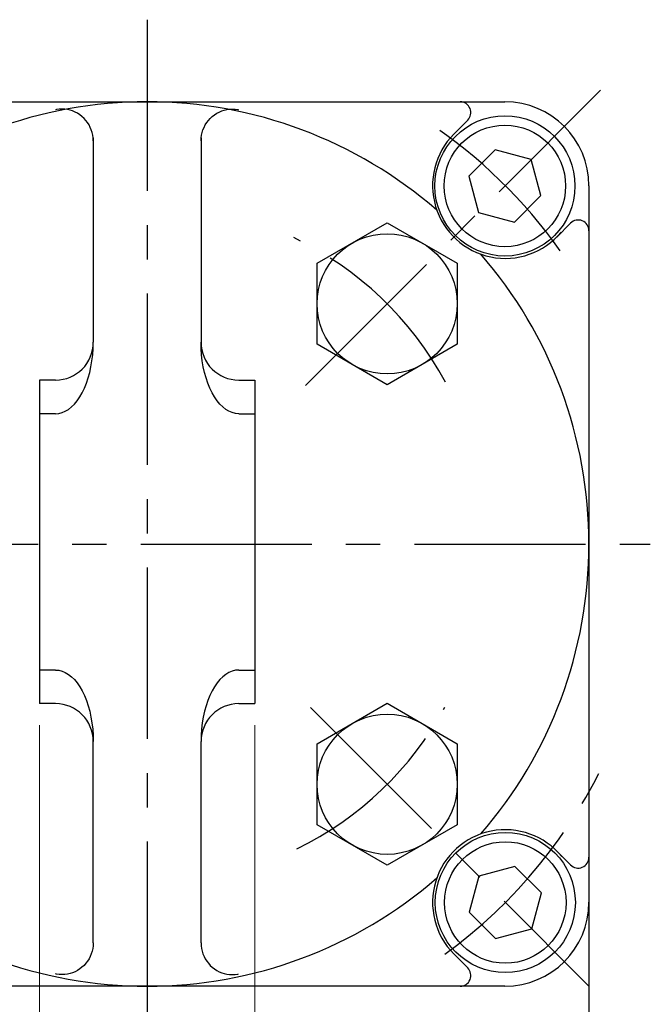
# Model space of a CAD drawing. Header units: millimetres. Extents: x -380 to 408, y -281 to 283.
# Tile 3 of 6: x -210 to -152, y -85 to 6. Entities that reach past the tile are written whole.
import ezdxf

# ---------------------------------------------------------------- set-up
doc = ezdxf.new("R2010")
doc.units = ezdxf.units.MM
doc.header["$LTSCALE"] = 0.5
doc.linetypes.add('CENTER', pattern=[50.8, 31.75, -6.35, 6.35, -6.35])
doc.styles.add('FdaStyle0', font='txt.shx', dxfattribs={"bigfont": 'bigfont'})
doc.dimstyles.new('DaDimRotatedStyle', dxfattribs={"dimtxt": 6, "dimasz": 6.000004, "dimexe": 2, "dimexo": 2, "dimgap": 2, "dimtad": 3, "dimdsep": 46, "dimtxsty": 'FdaStyle0', "dimblk1": 'OPEN30', "dimblk2": 'OPEN30', "dimsah": 1, "dimcen": 0.09, "dimclrd": 4, "dimclre": 4, "dimclrt": 4, "dimadec": 0, "dimazin": 2, "dimtfac": 1, "dimtdec": 4, "dimtmove": 0, "dimatfit": 0, "dimfxl": 1, "dimarcsym": 0})

# ---------------------------------------------------------------- blocks, each defined once
blk = doc.blocks.new('DC_GROUP_Φ63_3')
at = {"color": 4, "linetype": 'Continuous', "lineweight": 25}
for p, q in [((-206.702, -2.546), (-206.788, -2.563)), ((-206.453, -2.513), (-206.702, -2.546)), ((-206.202, -2.502), (-206.453, -2.513)), ((-205.951, -2.513), (-206.202, -2.502)), ((-205.701, -2.546), (-205.951, -2.513)), ((-205.455, -2.602), (-205.701, -2.546)), ((-205.215, -2.679), (-205.455, -2.602)), ((-204.982, -2.777), (-205.215, -2.679)), ((-204.758, -2.895), (-204.982, -2.777)), ((-204.545, -3.033), (-204.758, -2.895)), ((-204.344, -3.189), (-204.545, -3.033)), ((-204.157, -3.362), (-204.344, -3.189)), ((-203.985, -3.551), (-204.157, -3.362)), ((-203.831, -3.754), (-203.985, -3.551)), ((-203.694, -3.97), (-203.831, -3.754)), ((-203.576, -4.198), (-203.694, -3.97)), ((-203.478, -4.434), (-203.576, -4.198)), ((-203.4, -4.679), (-203.478, -4.434)), ((-203.344, -4.929), (-203.4, -4.679)), ((-203.309, -5.183), (-203.344, -4.929)), ((-203.296, -5.439), (-203.309, -5.183))]:
    blk.add_line(p, q, dxfattribs=at)
blk = doc.blocks.new('DC_GROUP_Φ63_4')
at = {"color": 4, "linetype": 'Continuous', "lineweight": 25}
for p, q in [((-203.344, -80.322), (-203.4, -80.572)), ((-203.309, -80.068), (-203.344, -80.322)), ((-203.296, -79.812), (-203.309, -80.068)), ((-203.576, -81.054), (-203.694, -81.281)), ((-203.478, -80.817), (-203.576, -81.054)), ((-203.4, -80.572), (-203.478, -80.817)), ((-204.344, -82.062), (-204.545, -82.218)), ((-204.157, -81.889), (-204.344, -82.062)), ((-203.985, -81.7), (-204.157, -81.889)), ((-203.831, -81.497), (-203.985, -81.7)), ((-203.694, -81.281), (-203.831, -81.497)), ((-206.702, -82.705), (-206.788, -82.688)), ((-206.453, -82.738), (-206.702, -82.705)), ((-206.202, -82.75), (-206.453, -82.738)), ((-205.951, -82.738), (-206.202, -82.75)), ((-205.701, -82.705), (-205.951, -82.738)), ((-205.455, -82.65), (-205.701, -82.705)), ((-205.215, -82.573), (-205.455, -82.65)), ((-204.982, -82.474), (-205.215, -82.573)), ((-204.758, -82.356), (-204.982, -82.474)), ((-204.545, -82.218), (-204.758, -82.356))]:
    blk.add_line(p, q, dxfattribs=at)
blk = doc.blocks.new('DC_GROUP_Φ63_5')
at = {"color": 4, "linetype": 'Continuous', "lineweight": 25}
for p, q in [((-203.311, -24.702), (-203.297, -24.126)), ((-203.417, -25.838), (-203.351, -25.274)), ((-203.351, -25.274), (-203.311, -24.702)), ((-203.625, -26.921), (-203.509, -26.388)), ((-203.509, -26.388), (-203.417, -25.838)), ((-203.766, -27.433), (-203.625, -26.921)), ((-204.116, -28.378), (-203.93, -27.92)), ((-203.93, -27.92), (-203.766, -27.433)), ((-204.79, -29.544), (-204.548, -29.193)), ((-204.548, -29.193), (-204.323, -28.803)), ((-204.323, -28.803), (-204.116, -28.378)), ((-205.6, -30.342), (-205.318, -30.121)), ((-205.318, -30.121), (-205.047, -29.855)), ((-205.047, -29.855), (-204.79, -29.544)), ((-206.797, -30.741), (-206.492, -30.716)), ((-206.492, -30.716), (-206.19, -30.64)), ((-206.19, -30.64), (-205.892, -30.515)), ((-205.892, -30.515), (-205.6, -30.342))]:
    blk.add_line(p, q, dxfattribs=at)
blk = doc.blocks.new('DC_GROUP_Φ63_6')
at = {"color": 4, "linetype": 'Continuous', "lineweight": 25}
for p, q in [((-206.797, -54.511), (-206.492, -54.536)), ((-206.492, -54.536), (-206.19, -54.611)), ((-206.19, -54.611), (-205.892, -54.736)), ((-205.892, -54.736), (-205.6, -54.909)), ((-205.6, -54.909), (-205.318, -55.13)), ((-205.318, -55.13), (-205.047, -55.397)), ((-205.047, -55.397), (-204.79, -55.707)), ((-204.79, -55.707), (-204.548, -56.058)), ((-204.548, -56.058), (-204.323, -56.448)), ((-204.323, -56.448), (-204.116, -56.874)), ((-204.116, -56.874), (-203.93, -57.331)), ((-203.93, -57.331), (-203.766, -57.818)), ((-203.766, -57.818), (-203.625, -58.33)), ((-203.625, -58.33), (-203.509, -58.863)), ((-203.509, -58.863), (-203.417, -59.414)), ((-203.417, -59.414), (-203.351, -59.977)), ((-203.351, -59.977), (-203.311, -60.549)), ((-203.311, -60.549), (-203.297, -61.126))]:
    blk.add_line(p, q, dxfattribs=at)
blk = doc.blocks.new('DC_GROUP_Φ63_7')
at = {"color": 4, "linetype": 'Continuous', "lineweight": 25}
for p, q in [((-206.702, -2.546), (-206.788, -2.563)), ((-206.453, -2.513), (-206.702, -2.546)), ((-206.202, -2.502), (-206.453, -2.513)), ((-205.951, -2.513), (-206.202, -2.502)), ((-205.701, -2.546), (-205.951, -2.513)), ((-205.455, -2.602), (-205.701, -2.546)), ((-205.215, -2.679), (-205.455, -2.602)), ((-204.982, -2.777), (-205.215, -2.679)), ((-204.758, -2.895), (-204.982, -2.777)), ((-204.545, -3.033), (-204.758, -2.895)), ((-204.344, -3.189), (-204.545, -3.033)), ((-204.157, -3.362), (-204.344, -3.189)), ((-203.985, -3.551), (-204.157, -3.362)), ((-203.831, -3.754), (-203.985, -3.551)), ((-203.694, -3.97), (-203.831, -3.754)), ((-203.576, -4.198), (-203.694, -3.97)), ((-203.478, -4.434), (-203.576, -4.198)), ((-203.4, -4.679), (-203.478, -4.434)), ((-203.344, -4.929), (-203.4, -4.679)), ((-203.309, -5.183), (-203.344, -4.929)), ((-203.296, -5.439), (-203.309, -5.183))]:
    blk.add_line(p, q, dxfattribs=at)
blk = doc.blocks.new('DC_GROUP_Φ63_8')
at = {"color": 4, "linetype": 'Continuous', "lineweight": 25}
for p, q in [((-203.344, -80.322), (-203.4, -80.572)), ((-203.309, -80.068), (-203.344, -80.322)), ((-203.296, -79.812), (-203.309, -80.068)), ((-203.576, -81.054), (-203.694, -81.281)), ((-203.478, -80.817), (-203.576, -81.054)), ((-203.4, -80.572), (-203.478, -80.817)), ((-204.344, -82.062), (-204.545, -82.218)), ((-204.157, -81.889), (-204.344, -82.062)), ((-203.985, -81.7), (-204.157, -81.889)), ((-203.831, -81.497), (-203.985, -81.7)), ((-203.694, -81.281), (-203.831, -81.497)), ((-206.702, -82.705), (-206.788, -82.688)), ((-206.453, -82.738), (-206.702, -82.705)), ((-206.202, -82.75), (-206.453, -82.738)), ((-205.951, -82.738), (-206.202, -82.75)), ((-205.701, -82.705), (-205.951, -82.738)), ((-205.455, -82.65), (-205.701, -82.705)), ((-205.215, -82.573), (-205.455, -82.65)), ((-204.982, -82.474), (-205.215, -82.573)), ((-204.758, -82.356), (-204.982, -82.474)), ((-204.545, -82.218), (-204.758, -82.356))]:
    blk.add_line(p, q, dxfattribs=at)
blk = doc.blocks.new('DC_GROUP_Φ63_9')
at = {"color": 4, "linetype": 'Continuous', "lineweight": 25}
for p, q in [((-191.613, -2.777), (-191.38, -2.679)), ((-191.38, -2.679), (-191.14, -2.602)), ((-191.14, -2.602), (-190.894, -2.546)), ((-190.894, -2.546), (-190.644, -2.513)), ((-190.644, -2.513), (-190.393, -2.502)), ((-190.393, -2.502), (-190.142, -2.513)), ((-190.142, -2.513), (-189.893, -2.546)), ((-189.893, -2.546), (-189.807, -2.563)), ((-192.764, -3.754), (-192.609, -3.551)), ((-192.609, -3.551), (-192.438, -3.362)), ((-192.438, -3.362), (-192.251, -3.189)), ((-192.251, -3.189), (-192.05, -3.033)), ((-192.05, -3.033), (-191.837, -2.895)), ((-191.837, -2.895), (-191.613, -2.777)), ((-193.195, -4.679), (-193.117, -4.434)), ((-193.117, -4.434), (-193.019, -4.198)), ((-193.019, -4.198), (-192.901, -3.97)), ((-192.901, -3.97), (-192.764, -3.754)), ((-193.299, -5.439), (-193.286, -5.183)), ((-193.286, -5.183), (-193.251, -4.929)), ((-193.251, -4.929), (-193.195, -4.679))]:
    blk.add_line(p, q, dxfattribs=at)
blk = doc.blocks.new('DC_GROUP_Φ63_10')
at = {"color": 4, "linetype": 'Continuous', "lineweight": 25}
for p, q in [((-193.299, -79.812), (-193.286, -80.068)), ((-193.286, -80.068), (-193.251, -80.322)), ((-193.251, -80.322), (-193.195, -80.572)), ((-193.195, -80.572), (-193.117, -80.817)), ((-193.117, -80.817), (-193.019, -81.054)), ((-193.019, -81.054), (-192.901, -81.281)), ((-192.901, -81.281), (-192.764, -81.497)), ((-192.764, -81.497), (-192.609, -81.7)), ((-192.609, -81.7), (-192.438, -81.889)), ((-192.438, -81.889), (-192.251, -82.062)), ((-192.251, -82.062), (-192.05, -82.218)), ((-192.05, -82.218), (-191.837, -82.356)), ((-191.837, -82.356), (-191.613, -82.474)), ((-191.613, -82.474), (-191.38, -82.573)), ((-191.38, -82.573), (-191.14, -82.65)), ((-191.14, -82.65), (-190.894, -82.705)), ((-190.894, -82.705), (-190.644, -82.738)), ((-190.644, -82.738), (-190.393, -82.75)), ((-190.393, -82.75), (-190.142, -82.738)), ((-190.142, -82.738), (-189.893, -82.705)), ((-189.893, -82.705), (-189.807, -82.688))]:
    blk.add_line(p, q, dxfattribs=at)
blk = doc.blocks.new('DC_GROUP_Φ63_11')
at = {"color": 4, "linetype": 'Continuous', "lineweight": 25}
for p, q in [((-193.284, -24.702), (-193.297, -24.126)), ((-193.244, -25.274), (-193.284, -24.702)), ((-193.178, -25.838), (-193.244, -25.274)), ((-193.086, -26.388), (-193.178, -25.838)), ((-192.97, -26.921), (-193.086, -26.388)), ((-192.829, -27.433), (-192.97, -26.921)), ((-192.664, -27.92), (-192.829, -27.433)), ((-192.479, -28.378), (-192.664, -27.92)), ((-192.272, -28.803), (-192.479, -28.378)), ((-192.047, -29.193), (-192.272, -28.803)), ((-191.805, -29.544), (-192.047, -29.193)), ((-191.547, -29.855), (-191.805, -29.544)), ((-191.277, -30.121), (-191.547, -29.855)), ((-190.995, -30.342), (-191.277, -30.121)), ((-190.703, -30.515), (-190.995, -30.342)), ((-190.405, -30.64), (-190.703, -30.515)), ((-190.102, -30.716), (-190.405, -30.64)), ((-189.797, -30.741), (-190.102, -30.716))]:
    blk.add_line(p, q, dxfattribs=at)
blk = doc.blocks.new('DC_GROUP_Φ63_12')
at = {"color": 4, "linetype": 'Continuous', "lineweight": 25}
for p, q in [((-190.703, -54.736), (-190.995, -54.909)), ((-190.405, -54.611), (-190.703, -54.736)), ((-190.102, -54.536), (-190.405, -54.611)), ((-189.797, -54.511), (-190.102, -54.536)), ((-191.547, -55.397), (-191.805, -55.707)), ((-191.277, -55.13), (-191.547, -55.397)), ((-190.995, -54.909), (-191.277, -55.13)), ((-192.272, -56.448), (-192.479, -56.874)), ((-192.047, -56.058), (-192.272, -56.448)), ((-191.805, -55.707), (-192.047, -56.058)), ((-192.664, -57.331), (-192.829, -57.818)), ((-192.479, -56.874), (-192.664, -57.331)), ((-192.97, -58.33), (-193.086, -58.863)), ((-192.829, -57.818), (-192.97, -58.33)), ((-193.086, -58.863), (-193.178, -59.414)), ((-193.244, -59.977), (-193.284, -60.549)), ((-193.178, -59.414), (-193.244, -59.977)), ((-193.284, -60.549), (-193.297, -61.126))]:
    blk.add_line(p, q, dxfattribs=at)
blk = doc.blocks.new('DC_GROUP_Φ63_13')
at = {"color": 4, "linetype": 'Continuous', "lineweight": 25}
for p, q in [((-191.613, -2.777), (-191.38, -2.679)), ((-191.38, -2.679), (-191.14, -2.602)), ((-191.14, -2.602), (-190.894, -2.546)), ((-190.894, -2.546), (-190.644, -2.513)), ((-190.644, -2.513), (-190.393, -2.502)), ((-190.393, -2.502), (-190.142, -2.513)), ((-190.142, -2.513), (-189.893, -2.546)), ((-189.893, -2.546), (-189.807, -2.563)), ((-192.764, -3.754), (-192.609, -3.551)), ((-192.609, -3.551), (-192.438, -3.362)), ((-192.438, -3.362), (-192.251, -3.189)), ((-192.251, -3.189), (-192.05, -3.033)), ((-192.05, -3.033), (-191.837, -2.895)), ((-191.837, -2.895), (-191.613, -2.777)), ((-193.195, -4.679), (-193.117, -4.434)), ((-193.117, -4.434), (-193.019, -4.198)), ((-193.019, -4.198), (-192.901, -3.97)), ((-192.901, -3.97), (-192.764, -3.754)), ((-193.299, -5.439), (-193.286, -5.183)), ((-193.286, -5.183), (-193.251, -4.929)), ((-193.251, -4.929), (-193.195, -4.679))]:
    blk.add_line(p, q, dxfattribs=at)
blk = doc.blocks.new('DC_GROUP_Φ63_14')
at = {"color": 4, "linetype": 'Continuous', "lineweight": 25}
for p, q in [((-193.299, -79.812), (-193.286, -80.068)), ((-193.286, -80.068), (-193.251, -80.322)), ((-193.251, -80.322), (-193.195, -80.572)), ((-193.195, -80.572), (-193.117, -80.817)), ((-193.117, -80.817), (-193.019, -81.054)), ((-193.019, -81.054), (-192.901, -81.281)), ((-192.901, -81.281), (-192.764, -81.497)), ((-192.764, -81.497), (-192.609, -81.7)), ((-192.609, -81.7), (-192.438, -81.889)), ((-192.438, -81.889), (-192.251, -82.062)), ((-192.251, -82.062), (-192.05, -82.218)), ((-192.05, -82.218), (-191.837, -82.356)), ((-191.837, -82.356), (-191.613, -82.474)), ((-191.613, -82.474), (-191.38, -82.573)), ((-191.38, -82.573), (-191.14, -82.65)), ((-191.14, -82.65), (-190.894, -82.705)), ((-190.894, -82.705), (-190.644, -82.738)), ((-190.644, -82.738), (-190.393, -82.75)), ((-190.393, -82.75), (-190.142, -82.738)), ((-190.142, -82.738), (-189.893, -82.705)), ((-189.893, -82.705), (-189.807, -82.688))]:
    blk.add_line(p, q, dxfattribs=at)
blk = doc.blocks.new('_OPEN30')
at = {"color": 0, "linetype": 'ByBlock', "lineweight": -2}
for p, q in [((-1, 0.267949), (0, 0)), ((0, 0), (-1, -0.267949)), ((0, 0), (-1, 0))]:
    blk.add_line(p, q, dxfattribs=at)
blk = doc.blocks.new('*D18')
at = {"color": 4, "linetype": 'Continuous', "lineweight": 13}
for p, q in [((-208.297, -59.626), (-208.297, -105.626)), ((-188.297, -59.626), (-188.297, -105.626)), ((-208.297, -103.626), (-188.297, -103.626))]:
    blk.add_line(p, q, dxfattribs=at)
at = {"color": 4, "xscale": 6.000005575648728, "yscale": 5.999978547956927}
for p, rotation in [((-208.297, -103.626), 180), ((-188.297, -103.626), 360)]:
    blk.add_blockref('_OPEN30', p, dxfattribs=dict(at, rotation=rotation))
at = {"color": 4, "insert": (-198.297, -101.626), "char_height": 6, "width": 22.5, "attachment_point": 8, "style": 'FdaStyle0'}
blk.add_mtext('\\T1.00;20', dxfattribs=at)
blk = doc.blocks.new('DC_GROUP_Φ63_15')
at = {"color": 4, "linetype": 'Continuous', "lineweight": 25}
for p, q in [((-206.702, -2.546), (-206.788, -2.563)), ((-206.453, -2.513), (-206.702, -2.546)), ((-206.202, -2.502), (-206.453, -2.513)), ((-205.951, -2.513), (-206.202, -2.502)), ((-205.701, -2.546), (-205.951, -2.513)), ((-205.455, -2.602), (-205.701, -2.546)), ((-205.215, -2.679), (-205.455, -2.602)), ((-204.982, -2.777), (-205.215, -2.679)), ((-204.758, -2.895), (-204.982, -2.777)), ((-204.545, -3.033), (-204.758, -2.895)), ((-204.344, -3.189), (-204.545, -3.033)), ((-204.157, -3.362), (-204.344, -3.189)), ((-203.985, -3.551), (-204.157, -3.362)), ((-203.831, -3.754), (-203.985, -3.551)), ((-203.694, -3.97), (-203.831, -3.754)), ((-203.576, -4.198), (-203.694, -3.97)), ((-203.478, -4.434), (-203.576, -4.198)), ((-203.4, -4.679), (-203.478, -4.434)), ((-203.344, -4.929), (-203.4, -4.679)), ((-203.309, -5.183), (-203.344, -4.929)), ((-203.296, -5.439), (-203.309, -5.183))]:
    blk.add_line(p, q, dxfattribs=at)
blk = doc.blocks.new('DC_GROUP_Φ63_16')
at = {"color": 4, "linetype": 'Continuous', "lineweight": 25}
for p, q in [((-203.344, -80.322), (-203.4, -80.572)), ((-203.309, -80.068), (-203.344, -80.322)), ((-203.296, -79.812), (-203.309, -80.068)), ((-203.576, -81.054), (-203.694, -81.281)), ((-203.478, -80.817), (-203.576, -81.054)), ((-203.4, -80.572), (-203.478, -80.817)), ((-204.344, -82.062), (-204.545, -82.218)), ((-204.157, -81.889), (-204.344, -82.062)), ((-203.985, -81.7), (-204.157, -81.889)), ((-203.831, -81.497), (-203.985, -81.7)), ((-203.694, -81.281), (-203.831, -81.497)), ((-206.702, -82.705), (-206.788, -82.688)), ((-206.453, -82.738), (-206.702, -82.705)), ((-206.202, -82.75), (-206.453, -82.738)), ((-205.951, -82.738), (-206.202, -82.75)), ((-205.701, -82.705), (-205.951, -82.738)), ((-205.455, -82.65), (-205.701, -82.705)), ((-205.215, -82.573), (-205.455, -82.65)), ((-204.982, -82.474), (-205.215, -82.573)), ((-204.758, -82.356), (-204.982, -82.474)), ((-204.545, -82.218), (-204.758, -82.356))]:
    blk.add_line(p, q, dxfattribs=at)
blk = doc.blocks.new('DC_GROUP_Φ63_17')
at = {"color": 4, "linetype": 'Continuous', "lineweight": 25}
for p, q in [((-203.311, -24.702), (-203.297, -24.126)), ((-203.417, -25.838), (-203.351, -25.274)), ((-203.351, -25.274), (-203.311, -24.702)), ((-203.625, -26.921), (-203.509, -26.388)), ((-203.509, -26.388), (-203.417, -25.838)), ((-203.766, -27.433), (-203.625, -26.921)), ((-204.116, -28.378), (-203.93, -27.92)), ((-203.93, -27.92), (-203.766, -27.433)), ((-204.79, -29.544), (-204.548, -29.193)), ((-204.548, -29.193), (-204.323, -28.803)), ((-204.323, -28.803), (-204.116, -28.378)), ((-205.6, -30.342), (-205.318, -30.121)), ((-205.318, -30.121), (-205.047, -29.855)), ((-205.047, -29.855), (-204.79, -29.544)), ((-206.797, -30.741), (-206.492, -30.716)), ((-206.492, -30.716), (-206.19, -30.64)), ((-206.19, -30.64), (-205.892, -30.515)), ((-205.892, -30.515), (-205.6, -30.342))]:
    blk.add_line(p, q, dxfattribs=at)
blk = doc.blocks.new('DC_GROUP_Φ63_18')
at = {"color": 4, "linetype": 'Continuous', "lineweight": 25}
for p, q in [((-206.797, -54.511), (-206.492, -54.536)), ((-206.492, -54.536), (-206.19, -54.611)), ((-206.19, -54.611), (-205.892, -54.736)), ((-205.892, -54.736), (-205.6, -54.909)), ((-205.6, -54.909), (-205.318, -55.13)), ((-205.318, -55.13), (-205.047, -55.397)), ((-205.047, -55.397), (-204.79, -55.707)), ((-204.79, -55.707), (-204.548, -56.058)), ((-204.548, -56.058), (-204.323, -56.448)), ((-204.323, -56.448), (-204.116, -56.874)), ((-204.116, -56.874), (-203.93, -57.331)), ((-203.93, -57.331), (-203.766, -57.818)), ((-203.766, -57.818), (-203.625, -58.33)), ((-203.625, -58.33), (-203.509, -58.863)), ((-203.509, -58.863), (-203.417, -59.414)), ((-203.417, -59.414), (-203.351, -59.977)), ((-203.351, -59.977), (-203.311, -60.549)), ((-203.311, -60.549), (-203.297, -61.126))]:
    blk.add_line(p, q, dxfattribs=at)
blk = doc.blocks.new('DC_GROUP_Φ63_19')
at = {"color": 4, "linetype": 'Continuous', "lineweight": 25}
for p, q in [((-206.702, -2.546), (-206.788, -2.563)), ((-206.453, -2.513), (-206.702, -2.546)), ((-206.202, -2.502), (-206.453, -2.513)), ((-205.951, -2.513), (-206.202, -2.502)), ((-205.701, -2.546), (-205.951, -2.513)), ((-205.455, -2.602), (-205.701, -2.546)), ((-205.215, -2.679), (-205.455, -2.602)), ((-204.982, -2.777), (-205.215, -2.679)), ((-204.758, -2.895), (-204.982, -2.777)), ((-204.545, -3.033), (-204.758, -2.895)), ((-204.344, -3.189), (-204.545, -3.033)), ((-204.157, -3.362), (-204.344, -3.189)), ((-203.985, -3.551), (-204.157, -3.362)), ((-203.831, -3.754), (-203.985, -3.551)), ((-203.694, -3.97), (-203.831, -3.754)), ((-203.576, -4.198), (-203.694, -3.97)), ((-203.478, -4.434), (-203.576, -4.198)), ((-203.4, -4.679), (-203.478, -4.434)), ((-203.344, -4.929), (-203.4, -4.679)), ((-203.309, -5.183), (-203.344, -4.929)), ((-203.296, -5.439), (-203.309, -5.183))]:
    blk.add_line(p, q, dxfattribs=at)
blk = doc.blocks.new('DC_GROUP_Φ63_20')
at = {"color": 4, "linetype": 'Continuous', "lineweight": 25}
for p, q in [((-203.344, -80.322), (-203.4, -80.572)), ((-203.309, -80.068), (-203.344, -80.322)), ((-203.296, -79.812), (-203.309, -80.068)), ((-203.576, -81.054), (-203.694, -81.281)), ((-203.478, -80.817), (-203.576, -81.054)), ((-203.4, -80.572), (-203.478, -80.817)), ((-204.344, -82.062), (-204.545, -82.218)), ((-204.157, -81.889), (-204.344, -82.062)), ((-203.985, -81.7), (-204.157, -81.889)), ((-203.831, -81.497), (-203.985, -81.7)), ((-203.694, -81.281), (-203.831, -81.497)), ((-206.702, -82.705), (-206.788, -82.688)), ((-206.453, -82.738), (-206.702, -82.705)), ((-206.202, -82.75), (-206.453, -82.738)), ((-205.951, -82.738), (-206.202, -82.75)), ((-205.701, -82.705), (-205.951, -82.738)), ((-205.455, -82.65), (-205.701, -82.705)), ((-205.215, -82.573), (-205.455, -82.65)), ((-204.982, -82.474), (-205.215, -82.573)), ((-204.758, -82.356), (-204.982, -82.474)), ((-204.545, -82.218), (-204.758, -82.356))]:
    blk.add_line(p, q, dxfattribs=at)
blk = doc.blocks.new('DC_GROUP_Φ63_21')
at = {"color": 4, "linetype": 'Continuous', "lineweight": 25}
for p, q in [((-191.613, -2.777), (-191.38, -2.679)), ((-191.38, -2.679), (-191.14, -2.602)), ((-191.14, -2.602), (-190.894, -2.546)), ((-190.894, -2.546), (-190.644, -2.513)), ((-190.644, -2.513), (-190.393, -2.502)), ((-190.393, -2.502), (-190.142, -2.513)), ((-190.142, -2.513), (-189.893, -2.546)), ((-189.893, -2.546), (-189.807, -2.563)), ((-192.764, -3.754), (-192.609, -3.551)), ((-192.609, -3.551), (-192.438, -3.362)), ((-192.438, -3.362), (-192.251, -3.189)), ((-192.251, -3.189), (-192.05, -3.033)), ((-192.05, -3.033), (-191.837, -2.895)), ((-191.837, -2.895), (-191.613, -2.777)), ((-193.195, -4.679), (-193.117, -4.434)), ((-193.117, -4.434), (-193.019, -4.198)), ((-193.019, -4.198), (-192.901, -3.97)), ((-192.901, -3.97), (-192.764, -3.754)), ((-193.299, -5.439), (-193.286, -5.183)), ((-193.286, -5.183), (-193.251, -4.929)), ((-193.251, -4.929), (-193.195, -4.679))]:
    blk.add_line(p, q, dxfattribs=at)
blk = doc.blocks.new('DC_GROUP_Φ63_22')
at = {"color": 4, "linetype": 'Continuous', "lineweight": 25}
for p, q in [((-193.299, -79.812), (-193.286, -80.068)), ((-193.286, -80.068), (-193.251, -80.322)), ((-193.251, -80.322), (-193.195, -80.572)), ((-193.195, -80.572), (-193.117, -80.817)), ((-193.117, -80.817), (-193.019, -81.054)), ((-193.019, -81.054), (-192.901, -81.281)), ((-192.901, -81.281), (-192.764, -81.497)), ((-192.764, -81.497), (-192.609, -81.7)), ((-192.609, -81.7), (-192.438, -81.889)), ((-192.438, -81.889), (-192.251, -82.062)), ((-192.251, -82.062), (-192.05, -82.218)), ((-192.05, -82.218), (-191.837, -82.356)), ((-191.837, -82.356), (-191.613, -82.474)), ((-191.613, -82.474), (-191.38, -82.573)), ((-191.38, -82.573), (-191.14, -82.65)), ((-191.14, -82.65), (-190.894, -82.705)), ((-190.894, -82.705), (-190.644, -82.738)), ((-190.644, -82.738), (-190.393, -82.75)), ((-190.393, -82.75), (-190.142, -82.738)), ((-190.142, -82.738), (-189.893, -82.705)), ((-189.893, -82.705), (-189.807, -82.688))]:
    blk.add_line(p, q, dxfattribs=at)
blk = doc.blocks.new('DC_GROUP_Φ63_23')
at = {"color": 4, "linetype": 'Continuous', "lineweight": 25}
for p, q in [((-193.284, -24.702), (-193.297, -24.126)), ((-193.244, -25.274), (-193.284, -24.702)), ((-193.178, -25.838), (-193.244, -25.274)), ((-193.086, -26.388), (-193.178, -25.838)), ((-192.97, -26.921), (-193.086, -26.388)), ((-192.829, -27.433), (-192.97, -26.921)), ((-192.664, -27.92), (-192.829, -27.433)), ((-192.479, -28.378), (-192.664, -27.92)), ((-192.272, -28.803), (-192.479, -28.378)), ((-192.047, -29.193), (-192.272, -28.803)), ((-191.805, -29.544), (-192.047, -29.193)), ((-191.547, -29.855), (-191.805, -29.544)), ((-191.277, -30.121), (-191.547, -29.855)), ((-190.995, -30.342), (-191.277, -30.121)), ((-190.703, -30.515), (-190.995, -30.342)), ((-190.405, -30.64), (-190.703, -30.515)), ((-190.102, -30.716), (-190.405, -30.64)), ((-189.797, -30.741), (-190.102, -30.716))]:
    blk.add_line(p, q, dxfattribs=at)
blk = doc.blocks.new('DC_GROUP_Φ63_24')
at = {"color": 4, "linetype": 'Continuous', "lineweight": 25}
for p, q in [((-190.703, -54.736), (-190.995, -54.909)), ((-190.405, -54.611), (-190.703, -54.736)), ((-190.102, -54.536), (-190.405, -54.611)), ((-189.797, -54.511), (-190.102, -54.536)), ((-191.547, -55.397), (-191.805, -55.707)), ((-191.277, -55.13), (-191.547, -55.397)), ((-190.995, -54.909), (-191.277, -55.13)), ((-192.272, -56.448), (-192.479, -56.874)), ((-192.047, -56.058), (-192.272, -56.448)), ((-191.805, -55.707), (-192.047, -56.058)), ((-192.664, -57.331), (-192.829, -57.818)), ((-192.479, -56.874), (-192.664, -57.331)), ((-192.97, -58.33), (-193.086, -58.863)), ((-192.829, -57.818), (-192.97, -58.33)), ((-193.086, -58.863), (-193.178, -59.414)), ((-193.244, -59.977), (-193.284, -60.549)), ((-193.178, -59.414), (-193.244, -59.977)), ((-193.284, -60.549), (-193.297, -61.126))]:
    blk.add_line(p, q, dxfattribs=at)
blk = doc.blocks.new('DC_GROUP_Φ63_25')
at = {"color": 4, "linetype": 'Continuous', "lineweight": 25}
for p, q in [((-191.613, -2.777), (-191.38, -2.679)), ((-191.38, -2.679), (-191.14, -2.602)), ((-191.14, -2.602), (-190.894, -2.546)), ((-190.894, -2.546), (-190.644, -2.513)), ((-190.644, -2.513), (-190.393, -2.502)), ((-190.393, -2.502), (-190.142, -2.513)), ((-190.142, -2.513), (-189.893, -2.546)), ((-189.893, -2.546), (-189.807, -2.563)), ((-192.764, -3.754), (-192.609, -3.551)), ((-192.609, -3.551), (-192.438, -3.362)), ((-192.438, -3.362), (-192.251, -3.189)), ((-192.251, -3.189), (-192.05, -3.033)), ((-192.05, -3.033), (-191.837, -2.895)), ((-191.837, -2.895), (-191.613, -2.777)), ((-193.195, -4.679), (-193.117, -4.434)), ((-193.117, -4.434), (-193.019, -4.198)), ((-193.019, -4.198), (-192.901, -3.97)), ((-192.901, -3.97), (-192.764, -3.754)), ((-193.299, -5.439), (-193.286, -5.183)), ((-193.286, -5.183), (-193.251, -4.929)), ((-193.251, -4.929), (-193.195, -4.679))]:
    blk.add_line(p, q, dxfattribs=at)
blk = doc.blocks.new('DC_GROUP_Φ63_26')
at = {"color": 4, "linetype": 'Continuous', "lineweight": 25}
for p, q in [((-193.299, -79.812), (-193.286, -80.068)), ((-193.286, -80.068), (-193.251, -80.322)), ((-193.251, -80.322), (-193.195, -80.572)), ((-193.195, -80.572), (-193.117, -80.817)), ((-193.117, -80.817), (-193.019, -81.054)), ((-193.019, -81.054), (-192.901, -81.281)), ((-192.901, -81.281), (-192.764, -81.497)), ((-192.764, -81.497), (-192.609, -81.7)), ((-192.609, -81.7), (-192.438, -81.889)), ((-192.438, -81.889), (-192.251, -82.062)), ((-192.251, -82.062), (-192.05, -82.218)), ((-192.05, -82.218), (-191.837, -82.356)), ((-191.837, -82.356), (-191.613, -82.474)), ((-191.613, -82.474), (-191.38, -82.573)), ((-191.38, -82.573), (-191.14, -82.65)), ((-191.14, -82.65), (-190.894, -82.705)), ((-190.894, -82.705), (-190.644, -82.738)), ((-190.644, -82.738), (-190.393, -82.75)), ((-190.393, -82.75), (-190.142, -82.738)), ((-190.142, -82.738), (-189.893, -82.705)), ((-189.893, -82.705), (-189.807, -82.688))]:
    blk.add_line(p, q, dxfattribs=at)
blk = doc.blocks.new('*D31')
at = {"color": 4, "linetype": 'Continuous', "lineweight": 13}
for p, q in [((-208.297, -59.626), (-208.297, -105.626)), ((-188.297, -59.626), (-188.297, -105.626)), ((-208.297, -103.626), (-188.297, -103.626))]:
    blk.add_line(p, q, dxfattribs=at)
at = {"color": 4, "xscale": 6.000005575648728, "yscale": 5.999978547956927}
for p, rotation in [((-208.297, -103.626), 180), ((-188.297, -103.626), 360)]:
    blk.add_blockref('_OPEN30', p, dxfattribs=dict(at, rotation=rotation))
at = {"color": 4, "insert": (-198.297, -101.626), "char_height": 6, "width": 22.5, "attachment_point": 8, "style": 'FdaStyle0'}
blk.add_mtext('\\T1.00;20', dxfattribs=at)
blk = doc.blocks.new('DC_GROUP_Φ63_27')
at = {"color": 4, "linetype": 'Continuous', "lineweight": 25}
for p, q in [((-206.702, -2.546), (-206.788, -2.563)), ((-206.453, -2.513), (-206.702, -2.546)), ((-206.202, -2.502), (-206.453, -2.513)), ((-205.951, -2.513), (-206.202, -2.502)), ((-205.701, -2.546), (-205.951, -2.513)), ((-205.455, -2.602), (-205.701, -2.546)), ((-205.215, -2.679), (-205.455, -2.602)), ((-204.982, -2.777), (-205.215, -2.679)), ((-204.758, -2.895), (-204.982, -2.777)), ((-204.545, -3.033), (-204.758, -2.895)), ((-204.344, -3.189), (-204.545, -3.033)), ((-204.157, -3.362), (-204.344, -3.189)), ((-203.985, -3.551), (-204.157, -3.362)), ((-203.831, -3.754), (-203.985, -3.551)), ((-203.694, -3.97), (-203.831, -3.754)), ((-203.576, -4.198), (-203.694, -3.97)), ((-203.478, -4.434), (-203.576, -4.198)), ((-203.4, -4.679), (-203.478, -4.434)), ((-203.344, -4.929), (-203.4, -4.679)), ((-203.309, -5.183), (-203.344, -4.929)), ((-203.296, -5.439), (-203.309, -5.183))]:
    blk.add_line(p, q, dxfattribs=at)
blk = doc.blocks.new('DC_GROUP_Φ63_28')
at = {"color": 4, "linetype": 'Continuous', "lineweight": 25}
for p, q in [((-203.344, -80.322), (-203.4, -80.572)), ((-203.309, -80.068), (-203.344, -80.322)), ((-203.296, -79.812), (-203.309, -80.068)), ((-203.576, -81.054), (-203.694, -81.281)), ((-203.478, -80.817), (-203.576, -81.054)), ((-203.4, -80.572), (-203.478, -80.817)), ((-204.344, -82.062), (-204.545, -82.218)), ((-204.157, -81.889), (-204.344, -82.062)), ((-203.985, -81.7), (-204.157, -81.889)), ((-203.831, -81.497), (-203.985, -81.7)), ((-203.694, -81.281), (-203.831, -81.497)), ((-206.702, -82.705), (-206.788, -82.688)), ((-206.453, -82.738), (-206.702, -82.705)), ((-206.202, -82.75), (-206.453, -82.738)), ((-205.951, -82.738), (-206.202, -82.75)), ((-205.701, -82.705), (-205.951, -82.738)), ((-205.455, -82.65), (-205.701, -82.705)), ((-205.215, -82.573), (-205.455, -82.65)), ((-204.982, -82.474), (-205.215, -82.573)), ((-204.758, -82.356), (-204.982, -82.474)), ((-204.545, -82.218), (-204.758, -82.356))]:
    blk.add_line(p, q, dxfattribs=at)
blk = doc.blocks.new('DC_GROUP_Φ63_29')
at = {"color": 4, "linetype": 'Continuous', "lineweight": 25}
for p, q in [((-203.311, -24.702), (-203.297, -24.126)), ((-203.417, -25.838), (-203.351, -25.274)), ((-203.351, -25.274), (-203.311, -24.702)), ((-203.625, -26.921), (-203.509, -26.388)), ((-203.509, -26.388), (-203.417, -25.838)), ((-203.766, -27.433), (-203.625, -26.921)), ((-204.116, -28.378), (-203.93, -27.92)), ((-203.93, -27.92), (-203.766, -27.433)), ((-204.79, -29.544), (-204.548, -29.193)), ((-204.548, -29.193), (-204.323, -28.803)), ((-204.323, -28.803), (-204.116, -28.378)), ((-205.6, -30.342), (-205.318, -30.121)), ((-205.318, -30.121), (-205.047, -29.855)), ((-205.047, -29.855), (-204.79, -29.544)), ((-206.797, -30.741), (-206.492, -30.716)), ((-206.492, -30.716), (-206.19, -30.64)), ((-206.19, -30.64), (-205.892, -30.515)), ((-205.892, -30.515), (-205.6, -30.342))]:
    blk.add_line(p, q, dxfattribs=at)
blk = doc.blocks.new('DC_GROUP_Φ63_30')
at = {"color": 4, "linetype": 'Continuous', "lineweight": 25}
for p, q in [((-206.797, -54.511), (-206.492, -54.536)), ((-206.492, -54.536), (-206.19, -54.611)), ((-206.19, -54.611), (-205.892, -54.736)), ((-205.892, -54.736), (-205.6, -54.909)), ((-205.6, -54.909), (-205.318, -55.13)), ((-205.318, -55.13), (-205.047, -55.397)), ((-205.047, -55.397), (-204.79, -55.707)), ((-204.79, -55.707), (-204.548, -56.058)), ((-204.548, -56.058), (-204.323, -56.448)), ((-204.323, -56.448), (-204.116, -56.874)), ((-204.116, -56.874), (-203.93, -57.331)), ((-203.93, -57.331), (-203.766, -57.818)), ((-203.766, -57.818), (-203.625, -58.33)), ((-203.625, -58.33), (-203.509, -58.863)), ((-203.509, -58.863), (-203.417, -59.414)), ((-203.417, -59.414), (-203.351, -59.977)), ((-203.351, -59.977), (-203.311, -60.549)), ((-203.311, -60.549), (-203.297, -61.126))]:
    blk.add_line(p, q, dxfattribs=at)
blk = doc.blocks.new('DC_GROUP_Φ63_31')
at = {"color": 4, "linetype": 'Continuous', "lineweight": 25}
for p, q in [((-206.702, -2.546), (-206.788, -2.563)), ((-206.453, -2.513), (-206.702, -2.546)), ((-206.202, -2.502), (-206.453, -2.513)), ((-205.951, -2.513), (-206.202, -2.502)), ((-205.701, -2.546), (-205.951, -2.513)), ((-205.455, -2.602), (-205.701, -2.546)), ((-205.215, -2.679), (-205.455, -2.602)), ((-204.982, -2.777), (-205.215, -2.679)), ((-204.758, -2.895), (-204.982, -2.777)), ((-204.545, -3.033), (-204.758, -2.895)), ((-204.344, -3.189), (-204.545, -3.033)), ((-204.157, -3.362), (-204.344, -3.189)), ((-203.985, -3.551), (-204.157, -3.362)), ((-203.831, -3.754), (-203.985, -3.551)), ((-203.694, -3.97), (-203.831, -3.754)), ((-203.576, -4.198), (-203.694, -3.97)), ((-203.478, -4.434), (-203.576, -4.198)), ((-203.4, -4.679), (-203.478, -4.434)), ((-203.344, -4.929), (-203.4, -4.679)), ((-203.309, -5.183), (-203.344, -4.929)), ((-203.296, -5.439), (-203.309, -5.183))]:
    blk.add_line(p, q, dxfattribs=at)
blk = doc.blocks.new('DC_GROUP_Φ63_32')
at = {"color": 4, "linetype": 'Continuous', "lineweight": 25}
for p, q in [((-203.344, -80.322), (-203.4, -80.572)), ((-203.309, -80.068), (-203.344, -80.322)), ((-203.296, -79.812), (-203.309, -80.068)), ((-203.576, -81.054), (-203.694, -81.281)), ((-203.478, -80.817), (-203.576, -81.054)), ((-203.4, -80.572), (-203.478, -80.817)), ((-204.344, -82.062), (-204.545, -82.218)), ((-204.157, -81.889), (-204.344, -82.062)), ((-203.985, -81.7), (-204.157, -81.889)), ((-203.831, -81.497), (-203.985, -81.7)), ((-203.694, -81.281), (-203.831, -81.497)), ((-206.702, -82.705), (-206.788, -82.688)), ((-206.453, -82.738), (-206.702, -82.705)), ((-206.202, -82.75), (-206.453, -82.738)), ((-205.951, -82.738), (-206.202, -82.75)), ((-205.701, -82.705), (-205.951, -82.738)), ((-205.455, -82.65), (-205.701, -82.705)), ((-205.215, -82.573), (-205.455, -82.65)), ((-204.982, -82.474), (-205.215, -82.573)), ((-204.758, -82.356), (-204.982, -82.474)), ((-204.545, -82.218), (-204.758, -82.356))]:
    blk.add_line(p, q, dxfattribs=at)
blk = doc.blocks.new('DC_GROUP_Φ63_33')
at = {"color": 4, "linetype": 'Continuous', "lineweight": 25}
for p, q in [((-191.613, -2.777), (-191.38, -2.679)), ((-191.38, -2.679), (-191.14, -2.602)), ((-191.14, -2.602), (-190.894, -2.546)), ((-190.894, -2.546), (-190.644, -2.513)), ((-190.644, -2.513), (-190.393, -2.502)), ((-190.393, -2.502), (-190.142, -2.513)), ((-190.142, -2.513), (-189.893, -2.546)), ((-189.893, -2.546), (-189.807, -2.563)), ((-192.764, -3.754), (-192.609, -3.551)), ((-192.609, -3.551), (-192.438, -3.362)), ((-192.438, -3.362), (-192.251, -3.189)), ((-192.251, -3.189), (-192.05, -3.033)), ((-192.05, -3.033), (-191.837, -2.895)), ((-191.837, -2.895), (-191.613, -2.777)), ((-193.195, -4.679), (-193.117, -4.434)), ((-193.117, -4.434), (-193.019, -4.198)), ((-193.019, -4.198), (-192.901, -3.97)), ((-192.901, -3.97), (-192.764, -3.754)), ((-193.299, -5.439), (-193.286, -5.183)), ((-193.286, -5.183), (-193.251, -4.929)), ((-193.251, -4.929), (-193.195, -4.679))]:
    blk.add_line(p, q, dxfattribs=at)
blk = doc.blocks.new('DC_GROUP_Φ63_34')
at = {"color": 4, "linetype": 'Continuous', "lineweight": 25}
for p, q in [((-193.299, -79.812), (-193.286, -80.068)), ((-193.286, -80.068), (-193.251, -80.322)), ((-193.251, -80.322), (-193.195, -80.572)), ((-193.195, -80.572), (-193.117, -80.817)), ((-193.117, -80.817), (-193.019, -81.054)), ((-193.019, -81.054), (-192.901, -81.281)), ((-192.901, -81.281), (-192.764, -81.497)), ((-192.764, -81.497), (-192.609, -81.7)), ((-192.609, -81.7), (-192.438, -81.889)), ((-192.438, -81.889), (-192.251, -82.062)), ((-192.251, -82.062), (-192.05, -82.218)), ((-192.05, -82.218), (-191.837, -82.356)), ((-191.837, -82.356), (-191.613, -82.474)), ((-191.613, -82.474), (-191.38, -82.573)), ((-191.38, -82.573), (-191.14, -82.65)), ((-191.14, -82.65), (-190.894, -82.705)), ((-190.894, -82.705), (-190.644, -82.738)), ((-190.644, -82.738), (-190.393, -82.75)), ((-190.393, -82.75), (-190.142, -82.738)), ((-190.142, -82.738), (-189.893, -82.705)), ((-189.893, -82.705), (-189.807, -82.688))]:
    blk.add_line(p, q, dxfattribs=at)
blk = doc.blocks.new('DC_GROUP_Φ63_35')
at = {"color": 4, "linetype": 'Continuous', "lineweight": 25}
for p, q in [((-193.284, -24.702), (-193.297, -24.126)), ((-193.244, -25.274), (-193.284, -24.702)), ((-193.178, -25.838), (-193.244, -25.274)), ((-193.086, -26.388), (-193.178, -25.838)), ((-192.97, -26.921), (-193.086, -26.388)), ((-192.829, -27.433), (-192.97, -26.921)), ((-192.664, -27.92), (-192.829, -27.433)), ((-192.479, -28.378), (-192.664, -27.92)), ((-192.272, -28.803), (-192.479, -28.378)), ((-192.047, -29.193), (-192.272, -28.803)), ((-191.805, -29.544), (-192.047, -29.193)), ((-191.547, -29.855), (-191.805, -29.544)), ((-191.277, -30.121), (-191.547, -29.855)), ((-190.995, -30.342), (-191.277, -30.121)), ((-190.703, -30.515), (-190.995, -30.342)), ((-190.405, -30.64), (-190.703, -30.515)), ((-190.102, -30.716), (-190.405, -30.64)), ((-189.797, -30.741), (-190.102, -30.716))]:
    blk.add_line(p, q, dxfattribs=at)
blk = doc.blocks.new('DC_GROUP_Φ63_36')
at = {"color": 4, "linetype": 'Continuous', "lineweight": 25}
for p, q in [((-190.703, -54.736), (-190.995, -54.909)), ((-190.405, -54.611), (-190.703, -54.736)), ((-190.102, -54.536), (-190.405, -54.611)), ((-189.797, -54.511), (-190.102, -54.536)), ((-191.547, -55.397), (-191.805, -55.707)), ((-191.277, -55.13), (-191.547, -55.397)), ((-190.995, -54.909), (-191.277, -55.13)), ((-192.272, -56.448), (-192.479, -56.874)), ((-192.047, -56.058), (-192.272, -56.448)), ((-191.805, -55.707), (-192.047, -56.058)), ((-192.664, -57.331), (-192.829, -57.818)), ((-192.479, -56.874), (-192.664, -57.331)), ((-192.97, -58.33), (-193.086, -58.863)), ((-192.829, -57.818), (-192.97, -58.33)), ((-193.086, -58.863), (-193.178, -59.414)), ((-193.244, -59.977), (-193.284, -60.549)), ((-193.178, -59.414), (-193.244, -59.977)), ((-193.284, -60.549), (-193.297, -61.126))]:
    blk.add_line(p, q, dxfattribs=at)
blk = doc.blocks.new('DC_GROUP_Φ63_37')
at = {"color": 4, "linetype": 'Continuous', "lineweight": 25}
for p, q in [((-191.613, -2.777), (-191.38, -2.679)), ((-191.38, -2.679), (-191.14, -2.602)), ((-191.14, -2.602), (-190.894, -2.546)), ((-190.894, -2.546), (-190.644, -2.513)), ((-190.644, -2.513), (-190.393, -2.502)), ((-190.393, -2.502), (-190.142, -2.513)), ((-190.142, -2.513), (-189.893, -2.546)), ((-189.893, -2.546), (-189.807, -2.563)), ((-192.764, -3.754), (-192.609, -3.551)), ((-192.609, -3.551), (-192.438, -3.362)), ((-192.438, -3.362), (-192.251, -3.189)), ((-192.251, -3.189), (-192.05, -3.033)), ((-192.05, -3.033), (-191.837, -2.895)), ((-191.837, -2.895), (-191.613, -2.777)), ((-193.195, -4.679), (-193.117, -4.434)), ((-193.117, -4.434), (-193.019, -4.198)), ((-193.019, -4.198), (-192.901, -3.97)), ((-192.901, -3.97), (-192.764, -3.754)), ((-193.299, -5.439), (-193.286, -5.183)), ((-193.286, -5.183), (-193.251, -4.929)), ((-193.251, -4.929), (-193.195, -4.679))]:
    blk.add_line(p, q, dxfattribs=at)
blk = doc.blocks.new('DC_GROUP_Φ63_38')
at = {"color": 4, "linetype": 'Continuous', "lineweight": 25}
for p, q in [((-193.299, -79.812), (-193.286, -80.068)), ((-193.286, -80.068), (-193.251, -80.322)), ((-193.251, -80.322), (-193.195, -80.572)), ((-193.195, -80.572), (-193.117, -80.817)), ((-193.117, -80.817), (-193.019, -81.054)), ((-193.019, -81.054), (-192.901, -81.281)), ((-192.901, -81.281), (-192.764, -81.497)), ((-192.764, -81.497), (-192.609, -81.7)), ((-192.609, -81.7), (-192.438, -81.889)), ((-192.438, -81.889), (-192.251, -82.062)), ((-192.251, -82.062), (-192.05, -82.218)), ((-192.05, -82.218), (-191.837, -82.356)), ((-191.837, -82.356), (-191.613, -82.474)), ((-191.613, -82.474), (-191.38, -82.573)), ((-191.38, -82.573), (-191.14, -82.65)), ((-191.14, -82.65), (-190.894, -82.705)), ((-190.894, -82.705), (-190.644, -82.738)), ((-190.644, -82.738), (-190.393, -82.75)), ((-190.393, -82.75), (-190.142, -82.738)), ((-190.142, -82.738), (-189.893, -82.705)), ((-189.893, -82.705), (-189.807, -82.688))]:
    blk.add_line(p, q, dxfattribs=at)
blk = doc.blocks.new('*D44')
at = {"color": 4, "linetype": 'Continuous', "lineweight": 13}
for p, q in [((-208.297, -59.626), (-208.297, -105.626)), ((-188.297, -59.626), (-188.297, -105.626)), ((-208.297, -103.626), (-188.297, -103.626))]:
    blk.add_line(p, q, dxfattribs=at)
at = {"color": 4, "xscale": 6.000005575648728, "yscale": 5.999978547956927}
for p, rotation in [((-208.297, -103.626), 180), ((-188.297, -103.626), 360)]:
    blk.add_blockref('_OPEN30', p, dxfattribs=dict(at, rotation=rotation))
at = {"color": 4, "insert": (-198.297, -101.626), "char_height": 6, "width": 22.5, "attachment_point": 8, "style": 'FdaStyle0'}
blk.add_mtext('\\T1.00;20', dxfattribs=at)

msp = doc.modelspace()

# ---------------------------------------------------------------- linework, layer by layer
at = {"color": 4, "linetype": 'CENTER', "lineweight": 25}
for p, q in [((-198.297, 5.785), (-198.297, -91.036)), ((-183.6, -28.129), (-156.234, -0.763)), ((-249.696, -42.827), (-151.604, -42.827)), ((-183.141, -57.984), (-157.297, -83.827))]:
    msp.add_line(p, q, dxfattribs=at)
at = {"color": 4, "linetype": 'Continuous', "lineweight": 25}
for p, q in [((-231.497, -1.827), (-198.297, -1.827)), ((-198.297, -1.827), (-165.097, -1.827)), ((-169.836, -4.82), (-168.551, -3.534)), ((-203.297, -5.183), (-203.297, -24.126)), ((-203.297, -5.183), (-203.297, -24.126)), ((-203.297, -5.183), (-203.297, -24.126)), ((-193.297, -5.183), (-193.297, -24.126)), ((-193.297, -5.183), (-193.297, -24.126)), ((-193.297, -5.183), (-193.297, -24.126)), ((-165.994, -6.281), (-168.444, -8.73)), ((-162.648, -7.177), (-165.994, -6.281)), ((-161.751, -10.524), (-162.648, -7.177)), ((-168.444, -8.73), (-167.547, -12.076)), ((-157.297, -9.627), (-157.297, -42.827)), ((-164.201, -12.973), (-161.751, -10.524)), ((-167.547, -12.076), (-164.201, -12.973)), ((-182.524, -16.8), (-176.024, -13.048)), ((-176.024, -13.048), (-169.524, -16.8)), ((-160.29, -14.366), (-159.005, -13.08)), ((-182.524, -24.306), (-182.524, -16.8)), ((-169.524, -16.8), (-169.524, -24.306)), ((-176.024, -28.059), (-182.524, -24.306)), ((-169.524, -24.306), (-176.024, -28.059)), ((-208.297, -27.626), (-208.297, -57.626)), ((-206.797, -27.626), (-208.297, -27.626)), ((-208.297, -27.626), (-208.297, -57.626)), ((-206.797, -27.626), (-208.297, -27.626)), ((-208.297, -27.626), (-208.297, -57.626)), ((-206.797, -27.626), (-208.297, -27.626)), ((-189.797, -27.626), (-188.297, -27.626)), ((-189.797, -27.626), (-188.297, -27.626)), ((-189.797, -27.626), (-188.297, -27.626)), ((-188.297, -27.626), (-188.297, -57.626)), ((-188.297, -27.626), (-188.297, -57.626)), ((-188.297, -27.626), (-188.297, -57.626)), ((-206.797, -30.741), (-208.297, -30.741)), ((-206.797, -30.741), (-208.297, -30.741)), ((-206.797, -30.741), (-208.297, -30.741)), ((-189.797, -30.741), (-188.297, -30.741)), ((-189.797, -30.741), (-188.297, -30.741)), ((-189.797, -30.741), (-188.297, -30.741)), ((-157.297, -42.827), (-157.297, -76.027)), ((-206.797, -54.511), (-208.297, -54.511)), ((-206.797, -54.511), (-208.297, -54.511)), ((-206.797, -54.511), (-208.297, -54.511)), ((-189.797, -54.511), (-188.297, -54.511)), ((-189.797, -54.511), (-188.297, -54.511)), ((-189.797, -54.511), (-188.297, -54.511)), ((-206.797, -57.626), (-208.297, -57.626)), ((-206.797, -57.626), (-208.297, -57.626)), ((-206.797, -57.626), (-208.297, -57.626)), ((-189.797, -57.626), (-188.297, -57.626)), ((-189.797, -57.626), (-188.297, -57.626)), ((-189.797, -57.626), (-188.297, -57.626)), ((-182.524, -61.348), (-176.024, -57.595)), ((-176.024, -57.595), (-169.524, -61.348)), ((-203.297, -79.812), (-203.297, -61.126)), ((-203.297, -79.812), (-203.297, -61.126)), ((-203.297, -79.812), (-203.297, -61.126)), ((-193.297, -79.812), (-193.297, -61.126)), ((-193.297, -79.812), (-193.297, -61.126)), ((-193.297, -79.812), (-193.297, -61.126)), ((-182.524, -68.854), (-182.524, -61.348)), ((-169.524, -61.348), (-169.524, -68.854)), ((-176.024, -72.606), (-182.524, -68.854)), ((-169.524, -68.854), (-176.024, -72.606)), ((-160.29, -71.288), (-159.005, -72.574)), ((-164.167, -72.715), (-167.513, -73.612)), ((-161.717, -75.164), (-164.167, -72.715)), ((-157.297, -72.791), (-157.297, -118.081)), ((-167.513, -73.612), (-168.409, -76.958)), ((-162.614, -78.51), (-161.717, -75.164)), ((-168.409, -76.958), (-165.96, -79.407)), ((-165.96, -79.407), (-162.614, -78.51)), ((-169.836, -80.834), (-168.551, -82.12)), ((-198.297, -83.827), (-231.497, -83.827)), ((-165.097, -83.827), (-198.297, -83.827))]:
    msp.add_line(p, q, dxfattribs=at)
for centre, radius in [((-165.097, -9.627), 6.5), ((-165.097, -9.627), 5.634), ((-176.024, -20.553), 6.5), ((-176.024, -65.101), 6.5), ((-165.063, -76.061), 6.5), ((-165.063, -76.061), 5.634)]:
    msp.add_circle(centre, radius, dxfattribs=at)
for centre, radius, start, end in [((-198.297, -42.827), 41, 90, 130.96301), ((-198.297, -42.827), 41, 49.03699, 90), ((-198.297, -42.827), 41, 49.03699, 90), ((-169.258, -2.827), 1, 315, 90), ((-165.097, -9.627), 7.8, 0, 90), ((-165.063, -9.593), 6.75, 135, 320.12946), ((-158.297, -13.787), 1, 0, 135), ((-198.297, -42.827), 41, 0, 40.96301), ((-206.797, -24.126), 3.5, 270, 0), ((-206.797, -24.126), 3.5, 270, 0), ((-206.797, -24.126), 3.5, 270, 0), ((-189.797, -24.126), 3.5, 180, 270), ((-189.797, -24.126), 3.5, 180, 270), ((-189.797, -24.126), 3.5, 180, 270), ((-198.297, -42.827), 41, 319.03699, 360), ((-206.797, -61.126), 3.5, 0, 90), ((-206.797, -61.126), 3.5, 0, 90), ((-206.797, -61.126), 3.5, 0, 90), ((-189.797, -61.126), 3.5, 90, 180), ((-189.797, -61.126), 3.5, 90, 180), ((-189.797, -61.126), 3.5, 90, 180), ((-165.063, -76.061), 6.75, 39.17733, 225), ((-158.297, -71.867), 1, 225, 360), ((-198.297, -42.827), 41, 229.03699, 270), ((-198.297, -42.827), 41, 270, 310.96301), ((-165.097, -76.027), 7.8, 270, 0), ((-169.258, -82.827), 1, 270, 45)]:
    msp.add_arc(centre, radius, start, end, dxfattribs=at)
at = {"color": 4, "linetype": 'CENTER', "lineweight": 25}
for radius, start, end in [(47, 35.34131, 56.33951), (31.5, 28.46476, 64.38927), (31.5, 296.1894, 331.29594), (47, 305.9795, 335.56365)]:
    msp.add_arc((-198.297, -42.827), radius, start, end, dxfattribs=at)

# ---------------------------------------------------------------- block references
at = {"linetype": 'Continuous'}
for name in ['DC_GROUP_Φ63_3', 'DC_GROUP_Φ63_7', 'DC_GROUP_Φ63_15', 'DC_GROUP_Φ63_19', 'DC_GROUP_Φ63_27', 'DC_GROUP_Φ63_31', 'DC_GROUP_Φ63_9', 'DC_GROUP_Φ63_13', 'DC_GROUP_Φ63_21', 'DC_GROUP_Φ63_25', 'DC_GROUP_Φ63_33', 'DC_GROUP_Φ63_37', 'DC_GROUP_Φ63_5', 'DC_GROUP_Φ63_17', 'DC_GROUP_Φ63_29', 'DC_GROUP_Φ63_11', 'DC_GROUP_Φ63_23', 'DC_GROUP_Φ63_35', 'DC_GROUP_Φ63_6', 'DC_GROUP_Φ63_18', 'DC_GROUP_Φ63_30', 'DC_GROUP_Φ63_12', 'DC_GROUP_Φ63_24', 'DC_GROUP_Φ63_36', 'DC_GROUP_Φ63_4', 'DC_GROUP_Φ63_8', 'DC_GROUP_Φ63_16', 'DC_GROUP_Φ63_20', 'DC_GROUP_Φ63_28', 'DC_GROUP_Φ63_32', 'DC_GROUP_Φ63_10', 'DC_GROUP_Φ63_14', 'DC_GROUP_Φ63_22', 'DC_GROUP_Φ63_26', 'DC_GROUP_Φ63_34', 'DC_GROUP_Φ63_38']:
    msp.add_blockref(name, (0, 0), dxfattribs=at)

# ---------------------------------------------------------------- dimensions: what is measured, and where the dimension line sits
at = {"linetype": 'Continuous', "lineweight": 13}
for picture in ['*D18', '*D31', '*D44']:
    dim = msp.add_linear_dim(base=(-188.297, -103.626), p1=(-208.297, -57.626), p2=(-188.297, -57.626), dimstyle='DaDimRotatedStyle', override={"dimtxt": 6, "dimasz": 6.000004, "dimexe": 2, "dimexo": 2, "dimgap": 2, "dimtad": 3, "dimtih": 0, "dimtoh": 0, "dimdec": 2, "dimzin": 8, "dimtxsty": 'FdaStyle0', "dimblk1": 'OPEN30', "dimblk2": 'OPEN30', "dimsah": 1, "dimclrd": 4, "dimclre": 4, "dimclrt": 4, "dimazin": 2, "dimtofl": 1, "dimatfit": 0, "dimtolj": 0, "dimtzin": 8}, dxfattribs=at)
    dim.commit()
    dim.dimension.update_dxf_attribs({"geometry": picture, "text_midpoint": (-198.297, -103.626)})

doc.saveas('drawing.dxf')
